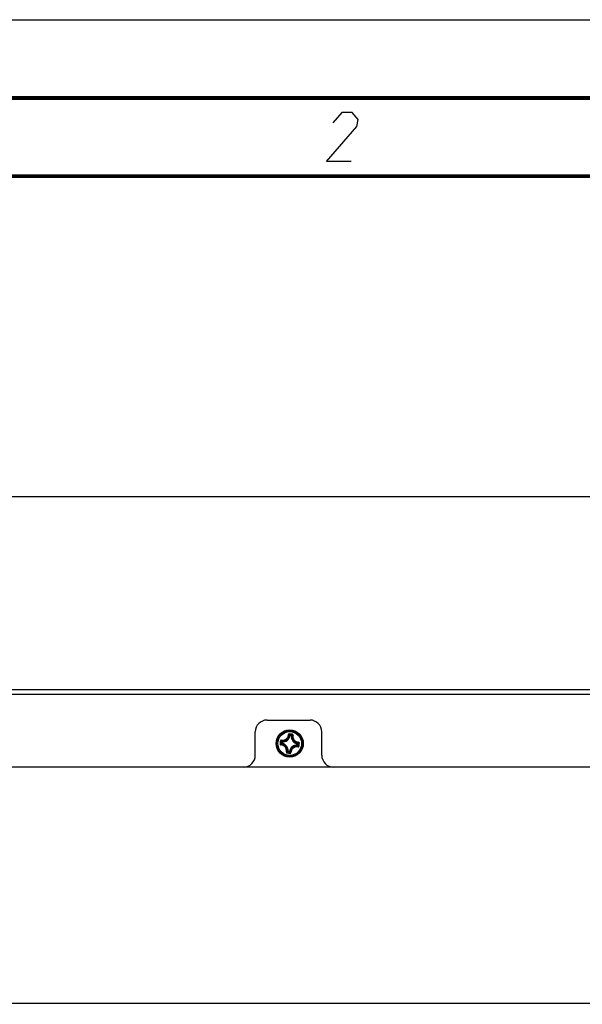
# Model space of a CAD drawing. Header units: millimetres. Extents: x 0 to 420, y 0 to 297.
# Tile 40 of 104: x 72 to 108, y 234 to 297. Entities that reach past the tile are written whole.
import ezdxf

# ---------------------------------------------------------------- set-up
doc = ezdxf.new("R2010")
doc.units = ezdxf.units.MM
doc.header["$LTSCALE"] = 23.1
doc.layers.get('0').update_dxf_attribs({"linetype": 'CONTINUOUS'})
doc.layers.add('02___PRT_ALL_AXES', color=7, linetype='CONTINUOUS')
doc.layers.add('DIM_PILOTEES', color=7, linetype='CONTINUOUS')
doc.styles.get("Standard").update_dxf_attribs({"font": 'txt', "width": 0.7})
doc.dimstyles.new('DIMSTYLE_2', dxfattribs={"dimtxt": 2.5, "dimasz": 3.5, "dimexe": 2, "dimexo": 0, "dimtad": 1, "dimlfac": 4, "dimdsep": 46, "dimtxsty": 'Standard', "dimblk": '_FILLED', "dimblk1": '_FILLED', "dimblk2": '_FILLED', "dimcen": 0.09, "dimazin": 2, "dimtp": 0.8, "dimtm": 0.8, "dimtfac": 1, "dimtofl": 0, "dimtmove": 0, "dimatfit": 3, "dimldrblk": '_FILLED', "dimfxl": 0, "dimtolj": 1, "dimarcsym": 0})

# ---------------------------------------------------------------- blocks, each defined once
blk = doc.blocks.new('_FILLED')
at = {"color": 0, "linetype": 'ByBlock'}
blk.add_solid([(0, 0), (-1, 0.143), (-1, -0.143)], dxfattribs=at)
blk = doc.blocks.new('*D3')
at = {"layer": 'DIM_PILOTEES', "color": 2, "linetype": 'Continuous'}
for p, q in [((44.092, 203.811), (44.092, 268.512)), ((294.092, 203.807), (294.092, 268.512)), ((44.092, 266.512), (169.092, 266.512)), ((294.092, 266.512), (169.092, 266.512))]:
    blk.add_line(p, q, dxfattribs=at)
at = {"layer": 'DIM_PILOTEES', "color": 2, "linetype": 'Continuous', "xscale": 3.5, "yscale": 3.5, "zscale": 3.5, "rotation": 180}
blk.add_blockref('_FILLED', (44.092, 266.512), dxfattribs=at)
at = {"layer": 'DIM_PILOTEES', "color": 2, "linetype": 'Continuous', "xscale": 3.5, "yscale": 3.5, "zscale": 3.5}
blk.add_blockref('_FILLED', (294.092, 266.512), dxfattribs=at)
at = {"layer": 'DIM_PILOTEES', "color": 2, "linetype": 'Continuous', "insert": (168.02, 269.637), "char_height": 2.5, "width": 10.98214, "attachment_point": 2, "line_spacing_factor": 0.9}
blk.add_mtext('{\\ftxt;\\W0.0001;\\H0.0001;\\~}{\\ftxt;\\W2.9285714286;\\H2.5; }{\\ftxt;\\W0.0001;\\H0.0001;\\~}', dxfattribs=at)

msp = doc.modelspace()

# ---------------------------------------------------------------- linework, layer by layer
at = {"color": 7, "linetype": 'Continuous'}
for p, q in [((0, 297), (420, 297)), ((25, 286.9999), (410, 286.9999)), ((89.2482, 251.2327), (89.2237, 251.2367)), ((89.2511, 251.2573), (89.246, 251.2641)), ((89.2482, 251.2327), (89.2511, 251.2573)), ((89.2482, 251.2327), (89.3287, 251.2231)), ((89.2511, 251.2573), (89.3316, 251.2478)), ((89.3287, 251.2231), (89.3316, 251.2478)), ((89.3287, 251.2231), (89.3535, 251.2213)), ((89.3316, 251.2478), (89.3392, 251.2541)), ((88.6502, 250.7107), (88.6405, 250.7026)), ((88.7009, 250.7507), (88.6938, 250.7454)), ((88.7009, 250.7507), (88.7104, 250.8312)), ((88.7256, 250.7478), (88.7009, 250.7507)), ((88.7104, 250.8312), (88.7052, 250.8376)), ((88.7351, 250.8283), (88.7104, 250.8312)), ((88.7256, 250.7478), (88.7215, 250.7233)), ((88.7256, 250.7478), (88.7351, 250.8282)), ((88.7351, 250.8283), (88.7369, 250.8531)), ((89.7235, 250.6295), (89.7218, 250.6047)), ((89.7331, 250.71), (89.7235, 250.6295)), ((89.7235, 250.6295), (89.7482, 250.6266)), ((89.7331, 250.71), (89.7372, 250.7345)), ((89.7331, 250.71), (89.7578, 250.7071)), ((89.7578, 250.7071), (89.7482, 250.6266)), ((89.7482, 250.6266), (89.7535, 250.6202)), ((89.7578, 250.7071), (89.7648, 250.7124)), ((89.8084, 250.747), (89.8181, 250.7552)), ((89.1299, 250.2347), (89.1051, 250.2364)), ((89.127, 250.21), (89.1194, 250.2037)), ((89.1299, 250.2347), (89.127, 250.21)), ((89.2075, 250.2004), (89.127, 250.21)), ((89.2104, 250.2251), (89.13, 250.2347)), ((89.2104, 250.2251), (89.2075, 250.2004)), ((89.2075, 250.2004), (89.2126, 250.1937)), ((89.2104, 250.2251), (89.2349, 250.2211)), ((92.0293, 249.2289), (86.2793, 249.2289)), ((44.5293, 234.1414), (293.9168, 234.1414))]:
    msp.add_line(p, q, dxfattribs=at)
at = {"color": 7, "linetype": 'Continuous', "const_width": 0.25}
for points in [[(415, 292), (20, 292)], [(25, 287), (410, 287)]]:
    msp.add_lwpolyline(points, dxfattribs=at)
at = {"color": 2, "linetype": 'Continuous'}
msp.add_lwpolyline([(93.1646, 287.925), (91.5896, 287.925), (93.5319, 290.175), (93.6054, 290.625), (93.2289, 291.075), (92.5539, 291.075), (91.9937, 290.4)], dxfattribs=at)
at = {"color": 7, "linetype": 'Continuous'}
for radius in [0.8704, 0.8702, 0.8344, 0.7601]:
    msp.add_circle((89.2293, 250.7289), radius, dxfattribs=at)
for centre, radius, start, end in [((88.7698, 251.312), 0.485, 265.90118, 350.581051), ((88.7698, 251.312), 0.4601, 265.901523, 350.580662), ((88.3208, 250.5241), 1.1502, 39.971384, 42.086171), ((88.2427, 250.459), 1.2519, 38.40664, 39.958389), ((85.9667, 223.2002), 28.3031, 83.0478, 83.434116), ((88.2185, 250.483), 1.2907, 37.242424, 40.29249), ((85.944, 222.994), 28.5405, 83.051265, 83.437581), ((89.8125, 251.1885), 0.485, 175.90118, 260.581051), ((90.1531, 250.2555), 1.2883, 126.18722, 129.18213), ((89.8125, 251.1885), 0.4601, 175.901561, 260.580662), ((90.1257, 250.2357), 1.2521, 126.532369, 128.075523), ((90.0652, 250.3169), 1.1508, 124.396766, 126.519543), ((116.9629, 247.4416), 28.5395, 173.240266, 173.433395), ((116.9631, 247.4424), 28.5396, 173.048752, 173.241884), ((116.7583, 247.4663), 28.3034, 173.047957, 173.434268), ((89.4848, 249.7057), 1.3064, 127.261625, 129.705817), ((89.7048, 251.6543), 1.2909, 216.189799, 219.250818), ((89.4343, 249.8201), 1.1505, 129.975015, 132.08555), ((89.6418, 251.5651), 1.1515, 214.397693, 216.525259), ((89.4989, 249.7426), 1.2514, 128.406817, 129.962534), ((89.7223, 251.6251), 1.2519, 216.537342, 218.075254), ((88.6462, 250.2693), 0.4601, 355.901523, 80.580697), ((88.6462, 250.2693), 0.485, 355.901179, 80.581051), ((89.6889, 250.1458), 0.485, 85.901176, 170.581049), ((89.6889, 250.1458), 0.4601, 85.901561, 170.580662), ((88.736, 249.8324), 1.2523, 36.538053, 38.075476), ((88.9595, 251.7154), 1.2518, 308.406612, 309.961873), ((88.8172, 249.8929), 1.151, 34.39702, 36.525341), ((88.7536, 249.8033), 1.2911, 36.190099, 39.250568), ((89.0246, 251.6373), 1.1501, 309.974936, 312.086293), ((88.9737, 251.7523), 1.3066, 307.261858, 309.705599), ((61.7004, 253.9915), 28.3034, 353.047957, 353.434268), ((61.4955, 254.0154), 28.5396, 353.048753, 353.241884), ((61.4957, 254.0162), 28.5395, 353.240266, 353.433395), ((88.3932, 251.1413), 1.1513, 304.397566, 306.519448), ((92.518, 278.4634), 28.5405, 263.044471, 263.430787), ((88.3056, 251.2021), 1.288, 306.186887, 309.182381), ((92.4918, 278.2576), 28.3031, 263.048119, 263.434435), ((88.3332, 251.2218), 1.2517, 306.531648, 308.075303), ((90.2401, 250.9748), 1.2907, 217.242422, 220.29247), ((90.216, 250.9988), 1.2519, 218.406644, 219.958378), ((90.1378, 250.9336), 1.1501, 219.971367, 222.086298)]:
    msp.add_arc(centre, radius, start, end, dxfattribs=at)
for points, knots in [([(88.6917, 250.9146), (88.7199, 250.9096), (88.7777, 250.9055), (88.8639, 250.9176), (88.946, 250.9476), (89.0202, 250.9942), (89.0829, 251.0554), (89.1312, 251.1283), (89.1631, 251.2092), (89.1727, 251.2664), (89.1744, 251.295)], [0, 0, 0, 0, 0.1241448, 0.2489665, 0.3743331, 0.5000011, 0.6256686, 0.751035, 0.8758568, 1, 1, 1, 1]), ([(88.692, 250.9408), (88.7187, 250.9361), (88.7734, 250.9323), (88.8549, 250.9438), (88.9326, 250.9721), (89.0028, 251.0163), (89.0622, 251.0742), (89.1079, 251.1432), (89.1381, 251.2197), (89.1472, 251.2738), (89.1489, 251.3008)], [0, 0, 0, 0, 0.1240276, 0.2488243, 0.3742407, 0.5000006, 0.62576, 0.7511763, 0.8759732, 1, 1, 1, 1]), ([(89.2057, 251.3475), (89.1989, 251.3483), (89.1848, 251.3471), (89.1663, 251.3373), (89.1531, 251.3211), (89.1493, 251.3076), (89.1489, 251.3008)], [0, 0, 0, 0, 0.2518551, 0.5029894, 0.7523418, 1, 1, 1, 1]), ([(89.1489, 251.3008), (89.152, 251.3007), (89.1577, 251.3002), (89.1654, 251.2989), (89.1706, 251.2975), (89.1734, 251.2961), (89.1742, 251.2954), (89.1744, 251.295)], [0, 0, 0, 0, 0.3478051, 0.6537847, 0.8782901, 0.9519757, 1, 1, 1, 1]), ([(89.203, 251.3177), (89.1996, 251.3181), (89.1926, 251.3176), (89.1833, 251.3129), (89.1766, 251.305), (89.1746, 251.2983), (89.1744, 251.295)], [0, 0, 0, 0, 0.254612, 0.5058332, 0.7536221, 1, 1, 1, 1]), ([(89.2057, 251.3475), (89.2053, 251.3441), (89.2046, 251.3375), (89.2037, 251.3287), (89.2031, 251.3225), (89.203, 251.3191), (89.2029, 251.318), (89.203, 251.3177)], [0, 0, 0, 0, 0.3459003, 0.6614625, 0.8926663, 0.9634668, 1, 1, 1, 1]), ([(89.3968, 251.3249), (89.3964, 251.3215), (89.3957, 251.3149), (89.3944, 251.3061), (89.3935, 251.2999), (89.3929, 251.2966), (89.3927, 251.2956), (89.3925, 251.2952)], [0, 0, 0, 0, 0.345898, 0.6614587, 0.8926627, 0.9634644, 1, 1, 1, 1]), ([(89.415, 251.2665), (89.4156, 251.2698), (89.4153, 251.2767), (89.4106, 251.2859), (89.4026, 251.2927), (89.3959, 251.2948), (89.3925, 251.2952)], [0, 0, 0, 0, 0.2463777, 0.4941664, 0.7453876, 1, 1, 1, 1]), ([(89.4412, 251.2662), (89.4424, 251.2728), (89.4419, 251.2868), (89.4328, 251.3057), (89.4171, 251.3196), (89.4036, 251.3241), (89.3968, 251.3249)], [0, 0, 0, 0, 0.2476456, 0.4969993, 0.7481352, 1, 1, 1, 1]), ([(89.415, 251.2665), (89.41, 251.2383), (89.406, 251.1805), (89.418, 251.0943), (89.448, 251.0122), (89.4947, 250.938), (89.5559, 250.8753), (89.6287, 250.827), (89.7097, 250.7951), (89.7668, 250.7855), (89.7955, 250.7838)], [0, 0, 0, 0, 0.1241436, 0.2489644, 0.3743307, 0.500001, 0.6256711, 0.7510373, 0.8758582, 1, 1, 1, 1]), ([(89.4412, 251.2662), (89.4382, 251.2668), (89.4324, 251.2676), (89.4247, 251.2682), (89.4193, 251.268), (89.4163, 251.2674), (89.4153, 251.2668), (89.415, 251.2665)], [0, 0, 0, 0, 0.3478521, 0.6538568, 0.8783455, 0.9520073, 1, 1, 1, 1]), ([(89.4412, 251.2662), (89.4365, 251.2395), (89.4327, 251.1848), (89.4442, 251.1033), (89.4726, 251.0256), (89.5167, 250.9554), (89.5747, 250.896), (89.6436, 250.8503), (89.7202, 250.8201), (89.7742, 250.811), (89.8013, 250.8093)], [0, 0, 0, 0, 0.1240262, 0.248822, 0.3742382, 0.5000004, 0.6257625, 0.7511785, 0.8759746, 1, 1, 1, 1]), ([(88.6107, 250.7053), (88.6099, 250.6985), (88.6111, 250.6844), (88.6209, 250.6658), (88.6372, 250.6526), (88.6506, 250.6489), (88.6574, 250.6485)], [0, 0, 0, 0, 0.2518646, 0.5029982, 0.7523478, 1, 1, 1, 1]), ([(88.6107, 250.7053), (88.6141, 250.7049), (88.6207, 250.7041), (88.6296, 250.7033), (88.6357, 250.7027), (88.6391, 250.7026), (88.6402, 250.7025), (88.6405, 250.7026)], [0, 0, 0, 0, 0.3458998, 0.6614635, 0.8926666, 0.9634673, 1, 1, 1, 1]), ([(88.692, 250.9408), (88.6854, 250.9419), (88.6714, 250.9415), (88.6525, 250.9324), (88.6386, 250.9166), (88.6342, 250.9032), (88.6333, 250.8964)], [0, 0, 0, 0, 0.2476478, 0.4970024, 0.7481383, 1, 1, 1, 1]), ([(88.6333, 250.8964), (88.6368, 250.896), (88.6433, 250.8953), (88.6522, 250.894), (88.6583, 250.8931), (88.6616, 250.8925), (88.6626, 250.8922), (88.663, 250.8921)], [0, 0, 0, 0, 0.3458823, 0.6614332, 0.892638, 0.9634471, 1, 1, 1, 1]), ([(88.6405, 250.7026), (88.6401, 250.6992), (88.6406, 250.6922), (88.6453, 250.6828), (88.6532, 250.6762), (88.6599, 250.6742), (88.6632, 250.674)], [0, 0, 0, 0, 0.254612, 0.5058332, 0.7536221, 1, 1, 1, 1]), ([(88.6574, 250.6485), (88.6575, 250.6515), (88.658, 250.6573), (88.6593, 250.665), (88.6607, 250.6702), (88.6621, 250.6729), (88.6628, 250.6738), (88.6632, 250.674)], [0, 0, 0, 0, 0.3478125, 0.6537951, 0.8782991, 0.9519813, 1, 1, 1, 1]), ([(89.0174, 250.1916), (89.0221, 250.2183), (89.0259, 250.273), (89.0145, 250.3545), (88.9861, 250.4322), (88.9419, 250.5024), (88.884, 250.5617), (88.815, 250.6075), (88.7385, 250.6377), (88.6844, 250.6468), (88.6574, 250.6485)], [0, 0, 0, 0, 0.1240262, 0.248822, 0.3742382, 0.5000004, 0.6257625, 0.7511785, 0.8759746, 1, 1, 1, 1]), ([(88.6917, 250.9146), (88.6884, 250.9152), (88.6815, 250.9148), (88.6723, 250.9102), (88.6655, 250.9022), (88.6634, 250.8955), (88.663, 250.8921)], [0, 0, 0, 0, 0.2463777, 0.4941664, 0.7453876, 1, 1, 1, 1]), ([(89.0436, 250.1913), (89.0486, 250.2195), (89.0527, 250.2773), (89.0406, 250.3635), (89.0106, 250.4456), (88.964, 250.5198), (88.9028, 250.5825), (88.8299, 250.6308), (88.749, 250.6627), (88.6918, 250.6722), (88.6632, 250.674)], [0, 0, 0, 0, 0.1241436, 0.2489644, 0.3743307, 0.500001, 0.6256711, 0.7510373, 0.8758582, 1, 1, 1, 1]), ([(88.692, 250.9408), (88.6915, 250.9377), (88.6906, 250.932), (88.6901, 250.9243), (88.6902, 250.9189), (88.6909, 250.9159), (88.6914, 250.9149), (88.6917, 250.9146)], [0, 0, 0, 0, 0.3478513, 0.6538567, 0.8783441, 0.9520059, 1, 1, 1, 1]), ([(88.7009, 250.7507), (88.7002, 250.7446), (88.7037, 250.7314), (88.7154, 250.7243), (88.7215, 250.7233)], [0, 0, 0, 0, 0.4999872, 1, 1, 1, 1]), ([(89.7669, 250.5432), (89.7387, 250.5482), (89.6809, 250.5523), (89.5947, 250.5402), (89.5126, 250.5102), (89.4384, 250.4636), (89.3757, 250.4024), (89.3274, 250.3295), (89.2955, 250.2485), (89.286, 250.1914), (89.2842, 250.1628)], [0, 0, 0, 0, 0.1241431, 0.2489649, 0.3743316, 0.4999995, 0.625667, 0.7510335, 0.8758551, 1, 1, 1, 1]), ([(89.7666, 250.517), (89.7399, 250.5217), (89.6853, 250.5255), (89.6037, 250.514), (89.526, 250.4857), (89.4558, 250.4415), (89.3965, 250.3835), (89.3507, 250.3146), (89.3205, 250.238), (89.3114, 250.184), (89.3097, 250.1569)], [0, 0, 0, 0, 0.1240267, 0.2488237, 0.3742402, 0.5000001, 0.6257595, 0.7511757, 0.8759724, 1, 1, 1, 1]), ([(89.7218, 250.6047), (89.7279, 250.6043), (89.7409, 250.6085), (89.7474, 250.6205), (89.7482, 250.6266)], [0, 0, 0, 0, 0.5000128, 1, 1, 1, 1]), ([(89.7578, 250.7071), (89.7584, 250.7132), (89.7549, 250.7264), (89.7432, 250.7335), (89.7372, 250.7345)], [0, 0, 0, 0, 0.4999872, 1, 1, 1, 1]), ([(89.7666, 250.517), (89.7733, 250.5158), (89.7873, 250.5163), (89.8061, 250.5254), (89.82, 250.5412), (89.8245, 250.5546), (89.8253, 250.5614)], [0, 0, 0, 0, 0.2476614, 0.4970133, 0.748144, 1, 1, 1, 1]), ([(89.7666, 250.517), (89.7672, 250.52), (89.768, 250.5258), (89.7686, 250.5335), (89.7684, 250.5389), (89.7678, 250.5419), (89.7673, 250.5429), (89.7669, 250.5432)], [0, 0, 0, 0, 0.3478493, 0.6538537, 0.8783419, 0.9520047, 1, 1, 1, 1]), ([(89.7669, 250.5432), (89.7702, 250.5426), (89.7771, 250.543), (89.7864, 250.5476), (89.7931, 250.5556), (89.7953, 250.5623), (89.7957, 250.5657)], [0, 0, 0, 0, 0.2463777, 0.4941664, 0.7453876, 1, 1, 1, 1]), ([(89.8013, 250.8093), (89.8011, 250.8062), (89.8006, 250.8005), (89.7993, 250.7928), (89.7979, 250.7876), (89.7966, 250.7848), (89.7958, 250.784), (89.7955, 250.7838)], [0, 0, 0, 0, 0.3478125, 0.6537951, 0.8782991, 0.9519813, 1, 1, 1, 1]), ([(89.8181, 250.7552), (89.8185, 250.7586), (89.818, 250.7656), (89.8133, 250.7749), (89.8054, 250.7816), (89.7988, 250.7836), (89.7955, 250.7838)], [0, 0, 0, 0, 0.254612, 0.5058332, 0.7536221, 1, 1, 1, 1]), ([(89.8253, 250.5614), (89.8219, 250.5617), (89.8153, 250.5625), (89.8065, 250.5638), (89.8004, 250.5647), (89.797, 250.5653), (89.796, 250.5655), (89.7957, 250.5657)], [0, 0, 0, 0, 0.3458846, 0.6614369, 0.8926416, 0.9634496, 1, 1, 1, 1]), ([(89.848, 250.7524), (89.8487, 250.7593), (89.8475, 250.7733), (89.8377, 250.7919), (89.8215, 250.8052), (89.808, 250.8089), (89.8013, 250.8093)], [0, 0, 0, 0, 0.2518646, 0.5029982, 0.7523478, 1, 1, 1, 1]), ([(89.848, 250.7525), (89.8445, 250.7529), (89.838, 250.7536), (89.8291, 250.7545), (89.8229, 250.7551), (89.8196, 250.7552), (89.8185, 250.7553), (89.8181, 250.7552)], [0, 0, 0, 0, 0.3458998, 0.6614635, 0.8926666, 0.9634673, 1, 1, 1, 1]), ([(89.0174, 250.1916), (89.0163, 250.1849), (89.0167, 250.171), (89.0258, 250.1521), (89.0416, 250.1382), (89.055, 250.1337), (89.0618, 250.1329)], [0, 0, 0, 0, 0.2476505, 0.4970087, 0.7481468, 1, 1, 1, 1]), ([(89.0174, 250.1916), (89.0205, 250.191), (89.0262, 250.1902), (89.0339, 250.1896), (89.0393, 250.1898), (89.0423, 250.1904), (89.0433, 250.1909), (89.0436, 250.1913)], [0, 0, 0, 0, 0.3478521, 0.6538568, 0.8783455, 0.9520073, 1, 1, 1, 1]), ([(89.0436, 250.1913), (89.0431, 250.188), (89.0434, 250.1811), (89.048, 250.1719), (89.056, 250.1651), (89.0627, 250.1629), (89.0661, 250.1626)], [0, 0, 0, 0, 0.2463777, 0.4941664, 0.7453876, 1, 1, 1, 1]), ([(89.0618, 250.1329), (89.0622, 250.1363), (89.063, 250.1429), (89.0642, 250.1517), (89.0651, 250.1579), (89.0658, 250.1612), (89.066, 250.1622), (89.0661, 250.1626)], [0, 0, 0, 0, 0.345898, 0.6614587, 0.8926627, 0.9634644, 1, 1, 1, 1]), ([(89.2075, 250.2004), (89.2136, 250.1998), (89.2268, 250.2033), (89.2339, 250.215), (89.2349, 250.2211)], [0, 0, 0, 0, 0.4999872, 1, 1, 1, 1]), ([(89.2529, 250.1102), (89.2597, 250.1095), (89.2738, 250.1107), (89.2924, 250.1205), (89.3056, 250.1367), (89.3093, 250.1502), (89.3097, 250.1569)], [0, 0, 0, 0, 0.2518713, 0.5030089, 0.7523596, 1, 1, 1, 1]), ([(89.2529, 250.1103), (89.2533, 250.1137), (89.2541, 250.1203), (89.255, 250.1291), (89.2555, 250.1353), (89.2556, 250.1387), (89.2557, 250.1397), (89.2556, 250.1401)], [0, 0, 0, 0, 0.3459003, 0.6614625, 0.8926663, 0.9634668, 1, 1, 1, 1]), ([(89.2556, 250.1401), (89.259, 250.1397), (89.2661, 250.1402), (89.2754, 250.1449), (89.2821, 250.1528), (89.284, 250.1594), (89.2842, 250.1628)], [0, 0, 0, 0, 0.254612, 0.5058333, 0.7536221, 1, 1, 1, 1]), ([(89.3097, 250.1569), (89.3067, 250.1571), (89.3009, 250.1576), (89.2932, 250.1589), (89.288, 250.1603), (89.2853, 250.1616), (89.2844, 250.1624), (89.2842, 250.1628)], [0, 0, 0, 0, 0.3478299, 0.6538197, 0.8783201, 0.9519943, 1, 1, 1, 1])]:
    msp.add_open_spline(points, degree=3, knots=knots, dxfattribs=at)
for points in [[(89.2511, 251.2573), (89.245, 251.258), (89.2318, 251.2545), (89.2248, 251.2428), (89.2237, 251.2367)], [(89.3535, 251.2213), (89.3539, 251.2275), (89.3497, 251.2405), (89.3377, 251.247), (89.3316, 251.2478)], [(88.7369, 250.8531), (88.7307, 250.8534), (88.7177, 250.8493), (88.7112, 250.8373), (88.7104, 250.8312)], [(89.1051, 250.2364), (89.1048, 250.2303), (89.1089, 250.2173), (89.1209, 250.2108), (89.127, 250.21)]]:
    msp.add_open_spline(points, degree=3, dxfattribs=at)
at = {"layer": '02___PRT_ALL_AXES', "color": 7, "linetype": 'Continuous'}
for p, q in [((293.9168, 254.1539), (55.3543, 254.1539)), ((294.2168, 253.8539), (55.3543, 253.8539)), ((87.7793, 252.2289), (90.5293, 252.2289)), ((87.0293, 249.9789), (87.0293, 251.4789)), ((91.2793, 249.9789), (91.2793, 251.4789)), ((86.2793, 249.2289), (54.6043, 249.2289)), ((126.2793, 249.2289), (92.0293, 249.2289))]:
    msp.add_line(p, q, dxfattribs=at)
for centre, start, end in [((87.7793, 251.4789), 90, 180), ((90.5293, 251.4789), 0, 90), ((86.2793, 249.9789), 270, 0), ((92.0293, 249.9789), 180, 270)]:
    msp.add_arc(centre, 0.75, start, end, dxfattribs=at)

# ---------------------------------------------------------------- dimensions: what is measured, and where the dimension line sits
at = {"layer": 'DIM_PILOTEES', "color": 2, "linetype": 'Continuous'}
dim = msp.add_linear_dim(base=(294.0918, 266.5119), p1=(44.0918, 203.8115), p2=(294.0918, 203.8068), text='{\\ftxt;\\W0.0001;\\H0.0001;\\~}{\\ftxt;\\W2.9285714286;\\H2.5; }{\\ftxt;\\W0.0001;\\H0.0001;\\~}', dimstyle='DIMSTYLE_2', dxfattribs=at)
dim.commit()
dim.dimension.update_dxf_attribs({"geometry": '*D3', "text_midpoint": (167.663, 266.5119), "dimtype": 160})

doc.saveas('drawing.dxf')
